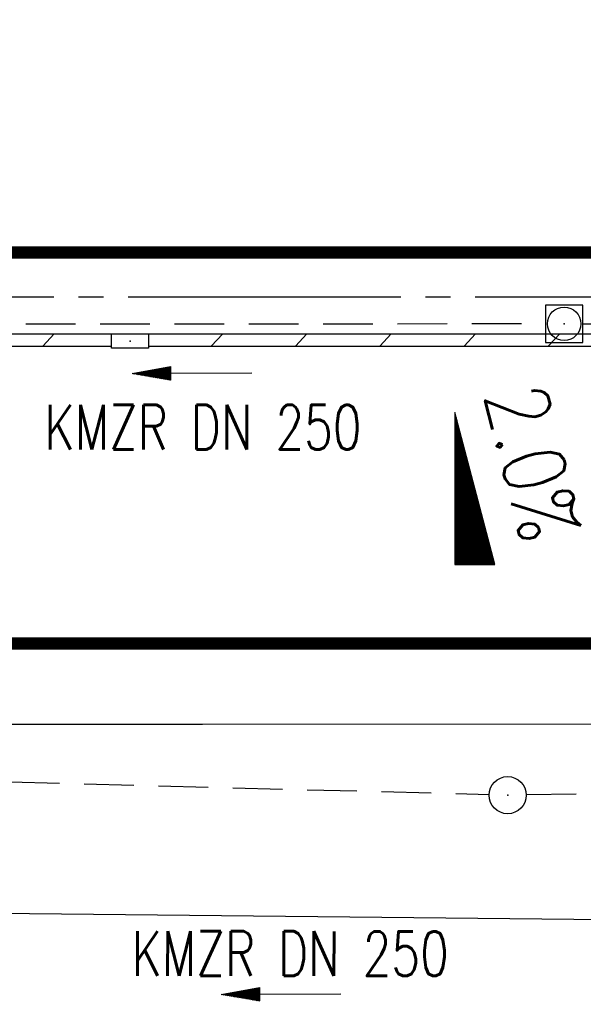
# Model space of a CAD drawing. Extents: x 0 to 1135, y 0 to 420.
# Tile 24 of 77: x 537 to 560, y 186 to 225. Entities that reach past the tile are written whole.
import ezdxf
from ezdxf.enums import TextEntityAlignment as Align

# ---------------------------------------------------------------- set-up
doc = ezdxf.new("R2010")
doc.units = 0
doc.header["$LTSCALE"] = 2
doc.header["$MEASUREMENT"] = 0
for name, pattern in [('ACAD_ISO03W100', [0.5, 0.25, -0.25]), ('ACHSE', [5.5, 4, -0.5, 0.5, -0.5]), ('AUSGEZOGEN', [0]), ('GESTRICH-X2', [1.5, 1, -0.5])]:
    doc.linetypes.add(name, pattern=pattern)
doc.layers.get('0').update_dxf_attribs({"color": 8, "linetype": 'AUSGEZOGEN'})
for name, color, linetype in [('ACHSETOP', 250, 'ACHSE'), ('FBRTOP', 8, 'AUSGEZOGEN'), ('GEF', 8, 'AUSGEZOGEN'), ('Gleisachsen', 7, 'CONTINUOUS'), ('GRENZL-BAB', 7, 'AUSGEZOGEN'), ('KANAL', 200, 'GESTRICH-X2'), ('PFEIL', 200, 'CONTINUOUS'), ('Rinne', 200, 'CONTINUOUS'), ('SCHLITZRINNE', 200, 'AUSGEZOGEN'), ('SCHSYMBOL', 200, 'AUSGEZOGEN'), ('TEXTO', 200, 'CONTINUOUS')]:
    doc.layers.add(name, color=color, linetype=linetype)
doc.styles.add('ROMANS', font='romans.shx', dxfattribs={"width": 0.8})

# ---------------------------------------------------------------- blocks, each defined once
blk = doc.blocks.new('*X16')
at = {"color": 0}
for p, q in [((725.827, 193.844), (727.436, 195.453)), ((725.827, 193.853), (727.427, 195.453)), ((725.827, 193.861), (727.418, 195.453)), ((725.827, 193.87), (727.409, 195.453)), ((725.827, 193.879), (727.401, 195.453)), ((725.827, 193.888), (727.392, 195.453)), ((725.827, 193.897), (727.383, 195.453)), ((725.827, 193.906), (727.374, 195.453)), ((725.827, 193.914), (727.365, 195.453)), ((725.827, 193.923), (727.356, 195.453)), ((725.827, 193.932), (727.347, 195.453)), ((725.827, 193.941), (727.339, 195.453)), ((725.827, 193.95), (727.33, 195.453)), ((725.827, 193.959), (727.321, 195.453)), ((725.827, 193.967), (727.312, 195.453)), ((725.827, 193.976), (727.303, 195.453)), ((725.827, 193.985), (727.294, 195.453)), ((725.827, 193.994), (727.286, 195.453)), ((725.827, 194.003), (727.277, 195.453)), ((725.827, 194.012), (727.268, 195.453)), ((725.827, 194.02), (727.259, 195.453)), ((725.827, 194.029), (727.25, 195.453)), ((725.827, 194.038), (727.241, 195.453)), ((725.827, 194.047), (727.233, 195.453)), ((725.827, 194.056), (727.224, 195.453)), ((725.827, 194.065), (727.215, 195.453)), ((725.827, 194.073), (727.206, 195.453)), ((725.827, 194.082), (727.197, 195.453)), ((725.827, 194.091), (727.188, 195.453)), ((725.827, 194.1), (727.18, 195.453)), ((725.827, 194.109), (727.171, 195.453)), ((725.827, 194.118), (727.162, 195.453)), ((725.827, 194.127), (727.153, 195.453)), ((725.827, 194.135), (727.144, 195.453)), ((725.827, 194.144), (727.135, 195.453)), ((725.827, 194.153), (727.127, 195.453)), ((725.827, 194.162), (727.118, 195.453)), ((725.827, 194.171), (727.109, 195.453)), ((725.827, 194.18), (727.1, 195.453)), ((725.827, 194.188), (727.091, 195.453)), ((725.827, 194.197), (727.082, 195.453)), ((725.827, 194.206), (727.073, 195.453)), ((725.827, 194.215), (727.065, 195.453)), ((725.827, 194.224), (727.056, 195.453)), ((725.827, 194.233), (727.047, 195.453)), ((725.827, 194.241), (727.038, 195.453)), ((725.827, 194.25), (727.029, 195.453)), ((725.827, 194.259), (727.02, 195.453)), ((725.827, 194.268), (727.012, 195.453)), ((725.827, 194.277), (727.003, 195.453)), ((725.827, 194.286), (726.994, 195.453)), ((725.827, 194.294), (726.985, 195.453)), ((725.827, 194.303), (726.976, 195.453)), ((725.827, 194.312), (726.967, 195.453)), ((725.827, 194.321), (726.959, 195.453)), ((725.827, 194.33), (726.95, 195.453)), ((725.827, 194.339), (726.941, 195.453)), ((725.827, 194.348), (726.932, 195.453)), ((725.827, 194.356), (726.923, 195.453)), ((725.827, 194.365), (726.914, 195.453)), ((725.827, 194.374), (726.906, 195.453)), ((725.827, 194.383), (726.897, 195.453)), ((725.827, 194.392), (726.888, 195.453)), ((725.827, 194.401), (726.879, 195.453)), ((725.827, 194.409), (726.87, 195.453)), ((725.827, 194.418), (726.861, 195.453)), ((725.827, 194.427), (726.853, 195.453)), ((725.827, 194.436), (726.844, 195.453)), ((725.827, 194.445), (726.835, 195.453)), ((725.827, 194.454), (726.826, 195.453)), ((725.827, 194.462), (726.817, 195.453)), ((725.827, 194.471), (726.808, 195.453)), ((725.827, 194.48), (726.799, 195.453)), ((725.827, 194.489), (726.791, 195.453)), ((725.827, 194.498), (726.782, 195.453)), ((725.827, 194.507), (726.773, 195.453)), ((725.827, 194.515), (726.764, 195.453)), ((725.827, 194.524), (726.755, 195.453)), ((725.827, 194.533), (726.746, 195.453)), ((725.827, 194.542), (726.738, 195.453)), ((725.827, 194.551), (726.729, 195.453)), ((725.827, 194.56), (726.72, 195.453)), ((725.827, 194.568), (726.711, 195.453)), ((725.827, 194.577), (726.702, 195.453)), ((725.827, 194.586), (726.693, 195.453)), ((725.827, 194.595), (726.685, 195.453)), ((725.827, 194.604), (726.676, 195.453)), ((725.827, 194.613), (726.667, 195.453)), ((725.827, 194.622), (726.658, 195.453)), ((725.827, 194.63), (726.649, 195.453)), ((725.827, 194.639), (726.64, 195.453)), ((725.827, 194.648), (726.632, 195.453)), ((725.827, 194.657), (726.623, 195.453)), ((725.827, 194.666), (726.614, 195.453)), ((725.827, 194.675), (726.605, 195.453)), ((725.827, 194.683), (726.596, 195.453)), ((725.827, 194.692), (726.587, 195.453)), ((725.827, 194.701), (726.579, 195.453)), ((725.827, 194.71), (726.57, 195.453)), ((725.827, 194.719), (726.561, 195.453)), ((725.827, 194.728), (726.552, 195.453)), ((725.827, 194.736), (726.543, 195.453)), ((725.827, 194.745), (726.534, 195.453)), ((725.827, 194.754), (726.525, 195.453)), ((725.827, 194.763), (726.517, 195.453)), ((725.827, 194.772), (726.508, 195.453)), ((725.827, 194.781), (726.499, 195.453)), ((725.827, 194.789), (726.49, 195.453)), ((725.827, 194.798), (726.481, 195.453)), ((725.827, 194.807), (726.472, 195.453)), ((725.827, 194.816), (726.464, 195.453)), ((725.827, 194.825), (726.455, 195.453)), ((725.827, 194.834), (726.446, 195.453)), ((725.827, 194.842), (726.437, 195.453)), ((725.827, 194.851), (726.428, 195.453)), ((725.827, 194.86), (726.419, 195.453)), ((725.827, 194.869), (726.411, 195.453)), ((725.827, 194.878), (726.402, 195.453)), ((725.827, 194.887), (726.393, 195.453)), ((725.827, 194.896), (726.384, 195.453)), ((725.827, 194.904), (726.375, 195.453)), ((725.827, 194.913), (726.366, 195.453)), ((725.827, 194.922), (726.358, 195.453)), ((725.827, 194.931), (726.349, 195.453)), ((725.827, 194.94), (726.34, 195.453)), ((725.827, 194.949), (726.331, 195.453)), ((725.827, 194.957), (726.322, 195.453)), ((725.827, 194.966), (726.313, 195.453)), ((725.827, 194.975), (726.305, 195.453)), ((725.827, 194.984), (726.296, 195.453)), ((725.827, 194.993), (726.287, 195.453)), ((725.827, 195.002), (726.278, 195.453)), ((725.827, 195.01), (726.269, 195.453)), ((725.827, 195.019), (726.26, 195.453)), ((725.827, 195.028), (726.251, 195.453)), ((725.827, 195.037), (726.243, 195.453)), ((725.827, 195.046), (726.234, 195.453)), ((725.827, 195.055), (726.225, 195.453)), ((725.827, 195.063), (726.216, 195.453)), ((725.827, 195.072), (726.207, 195.453)), ((725.827, 195.081), (726.198, 195.453)), ((725.827, 195.09), (726.19, 195.453)), ((725.827, 195.099), (726.181, 195.453)), ((725.827, 195.108), (726.172, 195.453)), ((725.827, 195.116), (726.163, 195.453)), ((725.827, 195.125), (726.154, 195.453)), ((725.827, 195.134), (726.145, 195.453)), ((725.827, 195.143), (726.137, 195.453)), ((725.827, 195.152), (726.128, 195.453)), ((725.827, 195.161), (726.119, 195.453)), ((725.827, 195.17), (726.11, 195.453)), ((725.827, 195.178), (726.101, 195.453)), ((725.827, 195.187), (726.092, 195.453)), ((725.827, 195.196), (726.084, 195.453)), ((725.827, 195.205), (726.075, 195.453)), ((725.827, 195.214), (726.066, 195.453)), ((725.827, 195.223), (726.057, 195.453)), ((725.827, 195.231), (726.048, 195.453)), ((725.827, 195.24), (726.039, 195.453)), ((725.827, 195.249), (726.031, 195.453)), ((725.827, 195.258), (726.022, 195.453)), ((725.827, 195.267), (726.013, 195.453)), ((725.827, 195.276), (726.004, 195.453)), ((725.827, 195.284), (725.995, 195.453)), ((725.827, 195.293), (725.986, 195.453)), ((725.827, 195.302), (725.977, 195.453)), ((725.827, 195.311), (725.969, 195.453)), ((725.827, 195.32), (725.96, 195.453)), ((725.827, 195.329), (725.951, 195.453)), ((725.827, 195.337), (725.942, 195.453)), ((725.827, 195.346), (725.933, 195.453)), ((725.827, 195.355), (725.924, 195.453)), ((725.827, 195.364), (725.916, 195.453)), ((725.827, 195.373), (725.907, 195.453)), ((725.827, 195.382), (725.898, 195.453)), ((725.827, 195.39), (725.889, 195.453)), ((725.827, 195.399), (725.88, 195.453)), ((725.827, 195.408), (725.871, 195.453)), ((725.827, 195.417), (725.863, 195.453)), ((725.827, 195.426), (725.854, 195.453)), ((725.827, 195.435), (725.845, 195.453)), ((725.827, 195.444), (725.836, 195.453)), ((725.827, 193.826), (727.433, 195.433)), ((725.827, 193.817), (727.43, 195.421)), ((725.827, 193.808), (727.427, 195.409)), ((725.827, 193.799), (727.424, 195.397)), ((725.827, 193.791), (727.421, 195.385)), ((725.827, 193.782), (727.418, 195.373)), ((725.827, 193.773), (727.414, 195.361)), ((725.827, 193.764), (727.411, 195.349)), ((725.827, 193.755), (727.408, 195.337)), ((725.827, 193.746), (727.405, 195.325)), ((725.827, 193.738), (727.402, 195.313)), ((725.827, 193.729), (727.399, 195.301)), ((725.827, 193.72), (727.395, 195.289)), ((725.827, 193.711), (727.392, 195.277)), ((725.827, 193.702), (727.389, 195.265)), ((725.827, 193.693), (727.386, 195.253)), ((725.827, 193.685), (727.383, 195.241)), ((725.827, 193.676), (727.38, 195.229)), ((725.827, 193.667), (727.377, 195.217)), ((725.827, 193.658), (727.373, 195.205)), ((725.827, 193.649), (727.37, 195.193)), ((725.827, 193.64), (727.367, 195.181)), ((725.827, 193.632), (727.364, 195.169)), ((725.827, 193.623), (727.361, 195.157)), ((725.827, 193.614), (727.358, 195.145)), ((725.827, 193.605), (727.354, 195.133)), ((725.827, 193.596), (727.351, 195.121)), ((725.827, 193.587), (727.348, 195.109)), ((725.827, 193.579), (727.345, 195.097)), ((725.827, 193.57), (727.342, 195.085)), ((725.827, 193.561), (727.339, 195.073)), ((725.827, 193.552), (727.336, 195.061)), ((725.827, 193.543), (727.332, 195.049)), ((725.827, 193.534), (727.329, 195.037)), ((725.827, 193.525), (727.326, 195.025)), ((725.827, 193.517), (727.323, 195.013)), ((725.827, 193.508), (727.32, 195.001)), ((725.827, 193.499), (727.317, 194.989)), ((725.827, 193.49), (727.313, 194.977)), ((725.827, 193.481), (727.31, 194.965)), ((725.827, 193.472), (727.307, 194.953)), ((725.827, 193.464), (727.304, 194.941)), ((725.827, 193.455), (727.301, 194.929)), ((725.827, 193.446), (727.298, 194.917)), ((725.827, 193.437), (727.295, 194.905)), ((725.827, 193.428), (727.291, 194.893)), ((725.827, 193.419), (727.288, 194.881)), ((725.827, 193.411), (727.285, 194.869)), ((725.827, 193.402), (727.282, 194.857)), ((725.827, 193.393), (727.279, 194.845)), ((725.827, 193.384), (727.276, 194.833)), ((725.827, 193.375), (727.272, 194.821)), ((725.827, 193.366), (727.269, 194.809)), ((725.827, 193.358), (727.266, 194.797)), ((725.827, 193.349), (727.263, 194.785)), ((725.827, 193.34), (727.26, 194.773)), ((725.827, 193.331), (727.257, 194.761)), ((725.827, 193.322), (727.254, 194.749)), ((725.827, 193.313), (727.25, 194.737)), ((725.827, 193.305), (727.247, 194.725)), ((725.827, 193.296), (727.244, 194.713)), ((725.827, 193.287), (727.241, 194.701)), ((725.827, 193.278), (727.238, 194.689)), ((725.827, 193.269), (727.235, 194.677)), ((725.827, 193.26), (727.231, 194.665)), ((725.827, 193.251), (727.228, 194.653)), ((725.827, 193.243), (727.225, 194.641)), ((725.827, 193.234), (727.222, 194.629)), ((725.827, 193.225), (727.219, 194.617)), ((725.827, 193.216), (727.216, 194.605)), ((725.827, 193.207), (727.213, 194.593)), ((725.827, 193.198), (727.209, 194.581)), ((725.827, 193.19), (727.206, 194.569)), ((725.827, 193.181), (727.203, 194.557)), ((725.827, 193.172), (727.2, 194.545)), ((725.827, 193.163), (727.197, 194.533)), ((725.827, 193.154), (727.194, 194.521)), ((725.827, 193.145), (727.19, 194.509)), ((725.827, 193.137), (727.187, 194.497)), ((725.827, 193.128), (727.184, 194.485)), ((725.827, 193.119), (727.181, 194.473)), ((725.827, 193.11), (727.178, 194.461)), ((725.827, 193.101), (727.175, 194.449)), ((725.827, 193.092), (727.172, 194.437)), ((725.827, 193.084), (727.168, 194.425)), ((725.827, 193.075), (727.165, 194.413)), ((725.827, 193.066), (727.162, 194.401)), ((725.827, 193.057), (727.159, 194.389)), ((725.827, 193.048), (727.156, 194.377)), ((725.827, 193.039), (727.153, 194.365)), ((725.827, 193.031), (727.149, 194.353)), ((725.827, 193.022), (727.146, 194.341)), ((725.827, 193.013), (727.143, 194.329)), ((725.827, 193.004), (727.14, 194.317)), ((725.827, 192.995), (727.137, 194.305)), ((725.827, 192.986), (727.134, 194.293)), ((725.827, 192.977), (727.131, 194.281)), ((725.827, 192.969), (727.127, 194.269)), ((725.827, 192.96), (727.124, 194.257)), ((725.827, 192.951), (727.121, 194.245)), ((725.827, 192.942), (727.118, 194.233)), ((725.827, 192.933), (727.115, 194.221)), ((725.827, 192.924), (727.112, 194.209)), ((725.827, 192.916), (727.108, 194.197)), ((725.827, 192.907), (727.105, 194.185)), ((725.827, 192.898), (727.102, 194.173)), ((725.827, 192.889), (727.099, 194.161)), ((725.827, 192.88), (727.096, 194.15)), ((725.827, 192.871), (727.093, 194.138)), ((725.827, 192.863), (727.09, 194.126)), ((725.827, 192.854), (727.086, 194.114)), ((725.827, 192.845), (727.083, 194.102)), ((725.827, 192.836), (727.08, 194.09)), ((725.827, 192.827), (727.077, 194.078)), ((725.827, 192.818), (727.074, 194.066)), ((725.827, 192.81), (727.071, 194.054)), ((725.827, 192.801), (727.068, 194.042)), ((725.827, 192.792), (727.064, 194.03)), ((725.827, 192.783), (727.061, 194.018)), ((725.827, 192.774), (727.058, 194.006)), ((725.827, 192.765), (727.055, 193.994)), ((725.827, 192.757), (727.052, 193.982)), ((725.827, 192.748), (727.049, 193.97)), ((725.827, 192.739), (727.045, 193.958)), ((725.827, 192.73), (727.042, 193.946)), ((725.827, 192.721), (727.039, 193.934)), ((725.827, 192.712), (727.036, 193.922)), ((725.827, 192.703), (727.033, 193.91)), ((725.827, 192.695), (727.03, 193.898)), ((725.827, 192.686), (727.027, 193.886)), ((725.827, 192.677), (727.023, 193.874)), ((725.827, 192.668), (727.02, 193.862)), ((725.827, 192.659), (727.017, 193.85)), ((725.827, 192.65), (727.014, 193.838)), ((725.827, 192.642), (727.011, 193.826)), ((725.827, 192.633), (727.008, 193.814)), ((725.827, 192.624), (727.004, 193.802)), ((725.827, 192.615), (727.001, 193.79)), ((725.827, 192.606), (726.998, 193.778)), ((725.827, 192.597), (726.995, 193.766)), ((725.827, 192.589), (726.992, 193.754)), ((725.827, 192.58), (726.989, 193.742)), ((725.827, 192.571), (726.986, 193.73)), ((725.827, 192.562), (726.982, 193.718)), ((725.827, 192.553), (726.979, 193.706)), ((725.827, 192.544), (726.976, 193.694)), ((725.827, 192.536), (726.973, 193.682)), ((725.827, 192.527), (726.97, 193.67)), ((725.827, 192.518), (726.967, 193.658)), ((725.827, 192.509), (726.963, 193.646)), ((725.827, 192.5), (726.96, 193.634)), ((725.827, 192.491), (726.957, 193.622)), ((725.827, 192.483), (726.954, 193.61)), ((725.827, 192.474), (726.951, 193.598)), ((725.827, 192.465), (726.948, 193.586)), ((725.827, 192.456), (726.945, 193.574)), ((725.827, 192.447), (726.941, 193.562)), ((725.827, 192.438), (726.938, 193.55)), ((725.827, 192.429), (726.935, 193.538)), ((725.827, 192.421), (726.932, 193.526)), ((725.827, 192.412), (726.929, 193.514)), ((725.827, 192.403), (726.926, 193.502)), ((725.827, 192.394), (726.922, 193.49)), ((725.827, 192.385), (726.919, 193.478)), ((725.827, 192.376), (726.916, 193.466)), ((725.827, 192.368), (726.913, 193.454)), ((725.827, 192.359), (726.91, 193.442)), ((725.827, 192.35), (726.907, 193.43)), ((725.827, 192.341), (726.904, 193.418)), ((725.827, 192.332), (726.9, 193.406)), ((725.827, 192.323), (726.897, 193.394)), ((725.827, 192.315), (726.894, 193.382)), ((725.827, 192.306), (726.891, 193.37)), ((725.827, 192.297), (726.888, 193.358)), ((725.827, 192.288), (726.885, 193.346)), ((725.827, 192.279), (726.881, 193.334)), ((725.827, 192.27), (726.878, 193.322)), ((725.827, 192.262), (726.875, 193.31)), ((725.827, 192.253), (726.872, 193.298)), ((725.827, 192.244), (726.869, 193.286)), ((725.827, 192.235), (726.866, 193.274)), ((725.827, 192.226), (726.863, 193.262)), ((725.827, 192.217), (726.859, 193.25)), ((725.827, 192.209), (726.856, 193.238)), ((725.827, 192.2), (726.853, 193.226)), ((725.827, 192.191), (726.85, 193.214)), ((725.827, 192.182), (726.847, 193.202)), ((725.827, 192.173), (726.844, 193.19)), ((725.827, 192.164), (726.84, 193.178)), ((725.827, 192.155), (726.837, 193.166)), ((725.827, 192.147), (726.834, 193.154)), ((725.827, 192.138), (726.831, 193.142)), ((725.827, 192.129), (726.828, 193.13)), ((725.827, 192.12), (726.825, 193.118)), ((725.827, 192.111), (726.822, 193.106)), ((725.827, 192.102), (726.818, 193.094)), ((725.827, 192.094), (726.815, 193.082)), ((725.827, 192.085), (726.812, 193.07)), ((725.827, 192.076), (726.809, 193.058)), ((725.827, 192.067), (726.806, 193.046)), ((725.827, 192.058), (726.803, 193.034)), ((725.827, 192.049), (726.799, 193.022)), ((725.827, 192.041), (726.796, 193.01)), ((725.827, 192.032), (726.793, 192.998)), ((725.827, 192.023), (726.79, 192.986)), ((725.827, 192.014), (726.787, 192.974)), ((725.827, 192.005), (726.784, 192.962)), ((725.827, 191.996), (726.781, 192.95)), ((725.827, 191.988), (726.777, 192.938)), ((725.827, 191.979), (726.774, 192.926)), ((725.827, 191.97), (726.771, 192.914)), ((725.827, 191.961), (726.768, 192.902)), ((725.827, 191.952), (726.765, 192.89)), ((725.827, 191.943), (726.762, 192.878)), ((725.827, 191.935), (726.758, 192.866)), ((725.827, 191.926), (726.755, 192.854)), ((725.827, 191.917), (726.752, 192.842)), ((725.827, 191.908), (726.749, 192.83)), ((725.827, 191.899), (726.746, 192.818)), ((725.827, 191.89), (726.743, 192.806)), ((725.827, 191.881), (726.74, 192.794)), ((725.827, 191.873), (726.736, 192.782)), ((725.827, 191.864), (726.733, 192.77)), ((725.827, 191.855), (726.73, 192.758)), ((725.827, 191.846), (726.727, 192.746)), ((725.827, 191.837), (726.724, 192.734)), ((725.827, 191.828), (726.721, 192.722)), ((725.827, 191.82), (726.717, 192.71)), ((725.827, 191.811), (726.714, 192.698)), ((725.827, 191.802), (726.711, 192.686)), ((725.827, 191.793), (726.708, 192.674)), ((725.827, 191.784), (726.705, 192.662)), ((725.827, 191.775), (726.702, 192.65)), ((725.827, 191.767), (726.699, 192.639)), ((725.827, 191.758), (726.695, 192.627)), ((725.827, 191.749), (726.692, 192.615)), ((725.827, 191.74), (726.689, 192.603)), ((725.827, 191.731), (726.686, 192.591)), ((725.827, 191.722), (726.683, 192.579)), ((725.827, 191.714), (726.68, 192.567)), ((725.827, 191.705), (726.677, 192.555)), ((725.827, 191.696), (726.673, 192.543)), ((725.827, 191.687), (726.67, 192.531)), ((725.827, 191.678), (726.667, 192.519)), ((725.827, 191.669), (726.664, 192.507)), ((725.827, 191.66), (726.661, 192.495)), ((725.827, 191.652), (726.658, 192.483)), ((725.827, 191.643), (726.654, 192.471)), ((725.827, 191.634), (726.651, 192.459)), ((725.827, 191.625), (726.648, 192.447)), ((725.827, 191.616), (726.645, 192.435)), ((725.827, 191.607), (726.642, 192.423)), ((725.827, 191.599), (726.639, 192.411)), ((725.827, 191.59), (726.636, 192.399)), ((725.827, 191.581), (726.632, 192.387)), ((725.827, 191.572), (726.629, 192.375)), ((725.827, 191.563), (726.626, 192.363)), ((725.827, 191.554), (726.623, 192.351)), ((725.827, 191.546), (726.62, 192.339)), ((725.827, 191.537), (726.617, 192.327)), ((725.827, 191.528), (726.613, 192.315)), ((725.827, 191.519), (726.61, 192.303)), ((725.827, 191.51), (726.607, 192.291)), ((725.827, 191.501), (726.604, 192.279)), ((725.827, 191.493), (726.601, 192.267)), ((725.827, 191.484), (726.598, 192.255)), ((725.827, 191.475), (726.595, 192.243)), ((725.827, 191.466), (726.591, 192.231)), ((725.827, 191.457), (726.588, 192.219)), ((725.827, 191.448), (726.585, 192.207)), ((725.827, 191.44), (726.582, 192.195)), ((725.827, 191.431), (726.579, 192.183)), ((725.827, 191.422), (726.576, 192.171)), ((725.827, 191.413), (726.572, 192.159)), ((725.827, 191.404), (726.569, 192.147)), ((725.827, 191.395), (726.566, 192.135)), ((725.827, 191.386), (726.563, 192.123)), ((725.827, 191.378), (726.56, 192.111)), ((725.827, 191.369), (726.557, 192.099)), ((725.827, 191.36), (726.554, 192.087)), ((725.827, 191.351), (726.55, 192.075)), ((725.827, 191.342), (726.547, 192.063)), ((725.827, 191.333), (726.544, 192.051)), ((725.827, 191.325), (726.541, 192.039)), ((725.827, 191.316), (726.538, 192.027)), ((725.827, 191.307), (726.535, 192.015)), ((725.827, 191.298), (726.531, 192.003)), ((725.827, 191.289), (726.528, 191.991)), ((725.827, 191.28), (726.525, 191.979)), ((725.827, 191.272), (726.522, 191.967)), ((725.827, 191.263), (726.519, 191.955)), ((725.827, 191.254), (726.516, 191.943)), ((725.827, 191.245), (726.513, 191.931)), ((725.827, 191.236), (726.509, 191.919)), ((725.827, 191.227), (726.506, 191.907)), ((725.827, 191.219), (726.503, 191.895)), ((725.827, 191.21), (726.5, 191.883)), ((725.827, 191.201), (726.497, 191.871)), ((725.827, 191.192), (726.494, 191.859)), ((725.827, 191.183), (726.49, 191.847)), ((725.827, 191.174), (726.487, 191.835)), ((725.827, 191.166), (726.484, 191.823)), ((725.827, 191.157), (726.481, 191.811)), ((725.827, 191.148), (726.478, 191.799)), ((725.827, 191.139), (726.475, 191.787)), ((725.827, 191.13), (726.472, 191.775)), ((725.827, 191.121), (726.468, 191.763)), ((725.827, 191.112), (726.465, 191.751)), ((725.827, 191.104), (726.462, 191.739)), ((725.827, 191.095), (726.459, 191.727)), ((725.827, 191.086), (726.456, 191.715)), ((725.827, 191.077), (726.453, 191.703)), ((725.827, 191.068), (726.449, 191.691)), ((725.827, 191.059), (726.446, 191.679)), ((725.827, 191.051), (726.443, 191.667)), ((725.827, 191.042), (726.44, 191.655)), ((725.827, 191.033), (726.437, 191.643)), ((725.827, 191.024), (726.434, 191.631)), ((725.827, 191.015), (726.431, 191.619)), ((725.827, 191.006), (726.427, 191.607)), ((725.827, 190.998), (726.424, 191.595)), ((725.827, 190.989), (726.421, 191.583)), ((725.827, 190.98), (726.418, 191.571)), ((725.827, 190.971), (726.415, 191.559)), ((725.827, 190.962), (726.412, 191.547)), ((725.827, 190.953), (726.408, 191.535)), ((725.827, 190.945), (726.405, 191.523)), ((725.827, 190.936), (726.402, 191.511)), ((725.827, 190.927), (726.399, 191.499)), ((725.827, 190.918), (726.396, 191.487)), ((725.827, 190.909), (726.393, 191.475)), ((725.827, 190.9), (726.39, 191.463)), ((725.827, 190.892), (726.386, 191.451)), ((725.827, 190.883), (726.383, 191.439)), ((725.827, 190.874), (726.38, 191.427)), ((725.827, 190.865), (726.377, 191.415)), ((725.827, 190.856), (726.374, 191.403)), ((725.827, 190.847), (726.371, 191.391)), ((725.827, 190.838), (726.367, 191.379)), ((725.827, 190.83), (726.364, 191.367)), ((725.827, 190.821), (726.361, 191.355)), ((725.827, 190.812), (726.358, 191.343)), ((725.827, 190.803), (726.355, 191.331)), ((725.827, 190.794), (726.352, 191.319)), ((725.827, 190.785), (726.349, 191.307)), ((725.827, 190.777), (726.345, 191.295)), ((725.827, 190.768), (726.342, 191.283)), ((725.827, 190.759), (726.339, 191.271)), ((725.827, 190.75), (726.336, 191.259)), ((725.827, 190.741), (726.333, 191.247)), ((725.827, 190.732), (726.33, 191.235)), ((725.827, 190.724), (726.326, 191.223)), ((725.827, 190.715), (726.323, 191.211)), ((725.827, 190.706), (726.32, 191.199)), ((725.827, 190.697), (726.317, 191.187)), ((725.827, 190.688), (726.314, 191.175)), ((725.827, 190.679), (726.311, 191.163)), ((725.827, 190.671), (726.308, 191.151)), ((725.827, 190.662), (726.304, 191.139)), ((725.827, 190.653), (726.301, 191.128)), ((725.827, 190.644), (726.298, 191.116)), ((725.827, 190.635), (726.295, 191.104)), ((725.827, 190.626), (726.292, 191.092)), ((725.827, 190.618), (726.289, 191.08)), ((725.827, 190.609), (726.286, 191.068)), ((725.827, 190.6), (726.282, 191.056)), ((725.827, 190.591), (726.279, 191.044)), ((725.827, 190.582), (726.276, 191.032)), ((725.827, 190.573), (726.273, 191.02)), ((725.827, 190.564), (726.27, 191.008)), ((725.827, 190.556), (726.267, 190.996)), ((725.827, 190.547), (726.263, 190.984)), ((725.827, 190.538), (726.26, 190.972)), ((725.827, 190.529), (726.257, 190.96)), ((725.827, 190.52), (726.254, 190.948)), ((725.827, 190.511), (726.251, 190.936)), ((725.827, 190.503), (726.248, 190.924)), ((725.827, 190.494), (726.245, 190.912)), ((725.827, 190.485), (726.241, 190.9)), ((725.827, 190.476), (726.238, 190.888)), ((725.827, 190.467), (726.235, 190.876)), ((725.827, 190.458), (726.232, 190.864)), ((725.827, 190.45), (726.229, 190.852)), ((725.827, 190.441), (726.226, 190.84)), ((725.827, 190.432), (726.222, 190.828)), ((725.827, 190.423), (726.219, 190.816)), ((725.827, 190.414), (726.216, 190.804)), ((725.827, 190.405), (726.213, 190.792)), ((725.827, 190.397), (726.21, 190.78)), ((725.827, 190.388), (726.207, 190.768)), ((725.827, 190.379), (726.204, 190.756)), ((725.827, 190.37), (726.2, 190.744)), ((725.827, 190.361), (726.197, 190.732)), ((725.827, 190.352), (726.194, 190.72)), ((725.827, 190.344), (726.191, 190.708)), ((725.827, 190.335), (726.188, 190.696)), ((725.827, 190.326), (726.185, 190.684)), ((725.827, 190.317), (726.181, 190.672)), ((725.827, 190.308), (726.178, 190.66)), ((725.827, 190.299), (726.175, 190.648)), ((725.827, 190.29), (726.172, 190.636)), ((725.827, 190.282), (726.169, 190.624)), ((725.827, 190.273), (726.166, 190.612)), ((725.827, 190.264), (726.163, 190.6)), ((725.827, 190.255), (726.159, 190.588)), ((725.827, 190.246), (726.156, 190.576)), ((725.827, 190.237), (726.153, 190.564)), ((725.827, 190.229), (726.15, 190.552)), ((725.827, 190.22), (726.147, 190.54)), ((725.827, 190.211), (726.144, 190.528)), ((725.827, 190.202), (726.14, 190.516)), ((725.827, 190.193), (726.137, 190.504)), ((725.827, 190.184), (726.134, 190.492)), ((725.827, 190.176), (726.131, 190.48)), ((725.827, 190.167), (726.128, 190.468)), ((725.827, 190.158), (726.125, 190.456)), ((725.827, 190.149), (726.122, 190.444)), ((725.827, 190.14), (726.118, 190.432)), ((725.827, 190.131), (726.115, 190.42)), ((725.827, 190.123), (726.112, 190.408)), ((725.827, 190.114), (726.109, 190.396)), ((725.827, 190.105), (726.106, 190.384)), ((725.827, 190.096), (726.103, 190.372)), ((725.827, 190.087), (726.099, 190.36)), ((725.827, 190.078), (726.096, 190.348)), ((725.827, 190.07), (726.093, 190.336)), ((725.827, 190.061), (726.09, 190.324)), ((725.827, 190.052), (726.087, 190.312)), ((725.827, 190.043), (726.084, 190.3)), ((725.827, 190.034), (726.081, 190.288)), ((725.827, 190.025), (726.077, 190.276)), ((725.827, 190.016), (726.074, 190.264)), ((725.827, 190.008), (726.071, 190.252)), ((725.827, 189.999), (726.068, 190.24)), ((725.827, 189.99), (726.065, 190.228)), ((725.827, 189.981), (726.062, 190.216)), ((725.827, 189.972), (726.058, 190.204)), ((725.827, 189.963), (726.055, 190.192)), ((725.827, 189.955), (726.052, 190.18)), ((725.827, 189.946), (726.049, 190.168)), ((725.827, 189.937), (726.046, 190.156)), ((725.827, 189.928), (726.043, 190.144)), ((725.827, 189.919), (726.04, 190.132)), ((725.827, 189.91), (726.036, 190.12)), ((725.827, 189.902), (726.033, 190.108)), ((725.827, 189.893), (726.03, 190.096)), ((725.827, 189.884), (726.027, 190.084)), ((725.827, 189.875), (726.024, 190.072)), ((725.827, 189.866), (726.021, 190.06)), ((725.827, 189.857), (726.017, 190.048)), ((725.827, 189.849), (726.014, 190.036)), ((725.827, 189.84), (726.011, 190.024)), ((725.827, 189.831), (726.008, 190.012)), ((725.827, 189.822), (726.005, 190)), ((725.827, 189.813), (726.002, 189.988)), ((725.827, 189.804), (725.999, 189.976)), ((725.827, 189.796), (725.995, 189.964)), ((725.827, 189.787), (725.992, 189.952)), ((725.827, 189.778), (725.989, 189.94)), ((725.827, 189.769), (725.986, 189.928)), ((725.827, 189.76), (725.983, 189.916)), ((725.827, 189.751), (725.98, 189.904)), ((725.827, 189.742), (725.976, 189.892)), ((725.827, 189.734), (725.973, 189.88)), ((725.827, 189.725), (725.97, 189.868)), ((725.827, 189.716), (725.967, 189.856)), ((725.827, 189.707), (725.964, 189.844)), ((725.827, 189.698), (725.961, 189.832)), ((725.827, 189.689), (725.958, 189.82)), ((725.827, 189.681), (725.954, 189.808)), ((725.827, 189.672), (725.951, 189.796)), ((725.827, 189.663), (725.948, 189.784)), ((725.827, 189.654), (725.945, 189.772)), ((725.827, 189.645), (725.942, 189.76)), ((725.827, 189.636), (725.939, 189.748)), ((725.827, 189.628), (725.935, 189.736)), ((725.827, 189.619), (725.932, 189.724)), ((725.827, 189.61), (725.929, 189.712)), ((725.827, 189.601), (725.926, 189.7)), ((725.827, 189.592), (725.923, 189.688)), ((725.827, 189.583), (725.92, 189.676)), ((725.827, 189.575), (725.917, 189.664)), ((725.827, 189.566), (725.913, 189.652)), ((725.827, 189.557), (725.91, 189.64)), ((725.827, 189.548), (725.907, 189.628)), ((725.827, 189.539), (725.904, 189.616)), ((725.827, 189.53), (725.901, 189.605)), ((725.827, 189.521), (725.898, 189.593)), ((725.827, 189.513), (725.895, 189.581)), ((725.827, 189.504), (725.891, 189.569)), ((725.827, 189.495), (725.888, 189.557)), ((725.827, 189.486), (725.885, 189.545)), ((725.827, 189.477), (725.882, 189.533)), ((725.827, 189.468), (725.879, 189.521)), ((725.827, 189.46), (725.876, 189.509)), ((725.827, 189.451), (725.872, 189.497)), ((725.827, 189.442), (725.869, 189.485)), ((725.827, 189.433), (725.866, 189.473)), ((725.827, 189.424), (725.863, 189.461)), ((725.827, 189.415), (725.86, 189.449)), ((725.827, 189.407), (725.857, 189.437)), ((725.827, 189.398), (725.854, 189.425)), ((725.827, 189.389), (725.85, 189.413)), ((725.827, 189.38), (725.847, 189.401)), ((725.827, 189.371), (725.844, 189.389)), ((725.827, 189.362), (725.841, 189.377)), ((725.827, 189.354), (725.838, 189.365)), ((725.827, 189.345), (725.835, 189.353)), ((725.827, 189.336), (725.831, 189.341))]:
    blk.add_line(p, q, dxfattribs=at)
blk = doc.blocks.new('GEF')
at = {"color": 0}
for p, q in [((0.01, 0.018), (0.01, 6.148)), ((1.622, 6.148), (0.01, 0.018)), ((0.01, 6.148), (1.622, 6.148))]:
    blk.add_line(p, q, dxfattribs=at)
blk.add_blockref('*X16', (-725.817, -189.305), dxfattribs=at)
blk = doc.blocks.new('30')
at = {"color": 0}
for p, q in [((-0.75, -0.29), (-0.75, 0.293)), ((-0.75, 0.293), (0.753, 0.293)), ((0.753, 0.293), (0.753, -0.29)), ((0.753, -0.29), (-0.75, -0.29))]:
    blk.add_line(p, q, dxfattribs=at)
blk.add_point((0, 0), dxfattribs=at)
blk = doc.blocks.new('20')
blk.add_lwpolyline([(-0.754, -0.751), (0.754, -0.751), (0.754, 0.75), (-0.754, 0.75)], close=True)
blk.add_circle((0, 0), 0.676)
blk.add_point((0, 0))
blk = doc.blocks.new('GST')
at = {"color": 0}
blk.add_circle((0, 0), 0.75, dxfattribs=at)
blk.add_point((0, 0), dxfattribs=at)
blk = doc.blocks.new('10')
blk.add_blockref('GST', (0, 0))
blk = doc.blocks.new('PFEIL2')
at = {"color": 0}
for p, q in [((0.88, 0.002), (-2.401, -0.012)), ((0.881, -0.271), (0.879, 0.276)), ((0.879, 0.276), (2.429, 0.009)), ((0.911, 0.27), (0.879, 0.265)), ((0.965, 0.261), (0.879, 0.246)), ((1.019, 0.252), (0.879, 0.228)), ((1.073, 0.242), (0.879, 0.209)), ((1.127, 0.233), (0.879, 0.191)), ((1.181, 0.224), (0.879, 0.172)), ((1.235, 0.214), (0.879, 0.154)), ((1.289, 0.205), (0.879, 0.135)), ((1.343, 0.196), (0.879, 0.117)), ((1.397, 0.187), (0.879, 0.098)), ((1.451, 0.177), (0.879, 0.08)), ((1.505, 0.168), (0.879, 0.061)), ((1.559, 0.159), (0.88, 0.043)), ((1.613, 0.149), (0.88, 0.024)), ((1.668, 0.14), (0.88, 0.006)), ((1.722, 0.131), (0.88, -0.013)), ((1.776, 0.121), (0.88, -0.031)), ((1.83, 0.112), (0.88, -0.05)), ((1.884, 0.103), (0.88, -0.068)), ((1.938, 0.094), (0.88, -0.087)), ((1.992, 0.084), (0.88, -0.105)), ((2.046, 0.075), (0.88, -0.124)), ((2.1, 0.066), (0.88, -0.142)), ((2.154, 0.056), (0.88, -0.161)), ((2.208, 0.047), (0.88, -0.179)), ((2.262, 0.038), (0.881, -0.198)), ((2.316, 0.029), (0.881, -0.216)), ((2.37, 0.019), (0.881, -0.235)), ((2.424, 0.01), (0.881, -0.253)), ((2.429, 0.009), (0.881, -0.271))]:
    blk.add_line(p, q, dxfattribs=at)

msp = doc.modelspace()

# ---------------------------------------------------------------- linework, layer by layer
at = {"layer": 'ACHSETOP'}
msp.add_lwpolyline([(25, 214.131), (194.745, 214.13), (394.745, 214.131), (444.745, 214.131), (469.745, 214.131), (494.744, 214.131), (519.745, 214.131), (544.745, 214.13), (569.745, 214.131), (594.745, 214.13), (599.251, 214.131), (619.746, 214.237), (644.742, 214.654), (669.731, 215.384), (694.709, 216.43), (719.672, 217.791), (744.615, 219.466), (769.535, 221.456)], dxfattribs=at)
at = {"layer": 'FBRTOP'}
for points in [[(661.143, 179.109, 0.000001), (685.944, 183.769, 0.000098)], [(468.275, 151.288, 0.000286), (499.488, 151.305, 0.000004), (556.365, 151.37, 0.000067), (559.594, 151.374, 0.000224), (573.286, 151.4, 0.000166), (591.781, 151.449, 0.001642), (592.387, 151.452, 0.000374), (595.05, 151.48, 0.028071), (598.335, 151.701, 0.01613), (603.993, 152.588, 0.033306), (609.189, 153.939, 0.028426), (615.034, 156.259, 0.017099), (619.593, 158.568, 0.023851), (622.715, 160.486, 0.015573), (626.827, 163.481, 0.026138), (629.121, 165.464, 0.011791), (630.765, 167.12, -0.01166), (632.427, 168.795, -0.009634), (633.993, 170.243, -0.008776), (635.77, 171.769, -0.047448), (638.515, 173.637, -0.043313), (641.841, 175.106, -0.010638), (644.357, 175.906, -0.025121)], [(700.607, 186.532, -0.000002), (715, 189.244, -0.000023)], [(323.991, 279.883, -0.000006), (352.817, 279.883, -0.000191)]]:
    msp.add_lwpolyline(points, format="xyb", dxfattribs=at)
at = {"layer": 'FBRTOP', "const_width": 0.5}
msp.add_lwpolyline([(494.744, 215.913), (507.245, 215.913), (519.745, 215.913), (532.245, 215.913), (544.745, 215.913), (557.245, 215.913), (569.745, 215.913), (582.245, 215.913), (594.745, 215.913), (595.148, 215.913, 0.000029), (596.206, 215.913, 0.00001), (599.246, 215.914, 0.00061), (601.02, 215.916, 0.000191), (606.682, 215.934, 0.000778), (612.257, 215.962, 0.000581), (619.726, 216.019, 0.000858), (624.334, 216.068, 0.000709), (629.906, 216.145, 0.001125), (636.519, 216.26, 0.000909), (644.701, 216.435, 0.00066)], format="xyb", dxfattribs=at)
msp.add_lwpolyline([(243.977, 200.131), (394.745, 200.131), (444.745, 200.131), (469.745, 200.131), (494.744, 200.131), (519.745, 200.131), (544.745, 200.13), (569.745, 200.131), (594.744, 200.13), (599.288, 200.131), (619.899, 200.238), (645.063, 200.657), (670.228, 201.392), (695.383, 202.446), (720.522, 203.817), (744.768, 205.445)], dxfattribs=at)
at = {"layer": 'FBRTOP'}
msp.add_lwpolyline([(91.238, 196.881), (194.744, 196.88), (394.745, 196.881), (444.745, 196.881), (469.745, 196.881), (494.744, 196.881), (519.745, 196.881), (544.745, 196.88), (569.745, 196.881), (594.744, 196.88), (599.297, 196.881), (619.934, 196.988), (645.138, 197.408), (670.344, 198.144), (695.54, 199.2), (720.719, 200.573), (744.985, 202.202)], dxfattribs=at)
at = {"layer": 'FBRTOP', "flags": 128}
msp.add_lwpolyline([(745.022, 200.735, 0.000677), (724.908, 197.174, 0.00187), (717.63, 195.848, 0.000088), (676.076, 188.105, -0.000511), (668.933, 186.78, -0.000531), (657.865, 184.751, -0.001073), (652.38, 183.764, -0.005679), (651.448, 183.609, -0.002603), (649.409, 183.305, -0.02614), (643.73, 182.79, -0.009144), (627.442, 182.464, -0.000213), (593.659, 182.421, 0.000206), (558.731, 182.377, 0.000034), (481.496, 182.243, -0.000124), (460.295, 182.21, -0.000692), (424.893, 182.213, 0.000599), (383.977, 182.224, 0.000299), (372.279, 182.206, -0.000052), (305.043, 182.07, -0.001027), (269.041, 182.075, 0.001558), (245.305, 182.053, 0.036452), (240.156, 181.656, 0.048455), (236.385, 180.706, 0.061648), (232.888, 178.945, 0.046788), (228.894, 175.694, 0.001575), (224.3, 171.15, -0.001758), (220.185, 167.083, -0.000327), (217.281, 164.236, -0.000696), (215.916, 162.904, -0.033501), (214.711, 161.879, -0.017532), (212.222, 160.166, -0.062009), (208.638, 158.461, -0.071953), (205.266, 157.859, -0.007995), (202.047, 157.805, 0.007386), (198.562, 157.751, 0.003812), (194.995, 157.615, -0.006118), (192.772, 157.541, -0.03208), (190.159, 157.653, -0.018969), (185.787, 158.292, -0.016209), (181.444, 159.242, -0.016093), (177.141, 160.479, -0.007994), (172.308, 162.125, -0.013349), (169.458, 163.233, -0.005712), (165.609, 164.901, -0.013485), (164.007, 165.67, -0.001089), (160.255, 167.606, 0.000916), (155.795, 169.911, 0.000122), (149.048, 173.378, 0.001415), (148.467, 173.675, 0.003178), (147.549, 174.133, 0.000659), (143.107, 176.305, 0.001014), (141.091, 177.282, 0.000664), (138.006, 178.766, 0.006784), (135.4, 179.971, 0.003297), (129.988, 182.343, 0.007739), (124.695, 184.525, 0.006309), (118.129, 187.019, 0.005732), (117.551, 187.222, 0.000345), (107.889, 190.496, 0.011477), (101.465, 192.505, 0.00728), (91.228, 195.289)], format="xyb", dxfattribs=at)
at = {"layer": 'Gleisachsen', "linetype": 'ACAD_ISO03W100'}
for radius, end in [(4397.75, 278.956651), (4402.25, 278.94742)]:
    msp.add_arc((265.327, 4557.729), radius, 272.987468, end, dxfattribs=at)
at = {"layer": 'GRENZL-BAB'}
msp.add_line((54.129, 194.291), (723.989, 187.277), dxfattribs=at)
at = {"layer": 'KANAL'}
for p, q in [((519.618, 213.033), (558.589, 213.044)), ((560.091, 213.041), (593.017, 213.043)), ((497.986, 195.573), (556.315, 194.035)), ((557.817, 194.03), (616.461, 194.853))]:
    msp.add_line(p, q, dxfattribs=at)
at = {"layer": 'Rinne'}
for p, q in [((538.299, 212.131), (538.76, 212.631)), ((545.098, 212.13), (545.559, 212.63)), ((548.497, 212.131), (548.958, 212.631)), ((551.897, 212.131), (552.358, 212.631)), ((555.297, 212.131), (555.757, 212.631)), ((558.696, 212.131), (559.157, 212.631))]:
    msp.add_line(p, q, dxfattribs=at)
at = {"layer": 'SCHLITZRINNE'}
for points in [[(517.477, 212.591), (519.745, 212.631, -0.000009), (532.245, 212.631, 0.000009), (544.745, 212.63, 0.000011), (557.245, 212.631, -0.000003), (569.745, 212.631, -0.000017), (582.245, 212.631, 0.000005), (594.745, 212.63, 0.000053), (595.149, 212.63, 0.000005), (599.256, 212.631, 0.001234), (606.7, 212.651, 0.000703), (619.764, 212.737, 0.002173), (629.957, 212.863, 0.001495), (644.777, 213.154, 0.001644), (657.03, 213.472, 0.001579), (669.784, 213.885, 0.001584), (682.262, 214.368, 0.001578), (694.782, 214.932, 0.00157), (707.278, 215.574, 0.001571), (719.763, 216.294, 0.001576), (732.249, 217.093, 0.001577), (744.725, 217.97, 0.001582), (757.203, 218.927, 0.001583)], [(525.132, 212.131, -0.000005), (532.245, 212.131, 0.000006), (541.069, 212.131, 0.000011)], [(542.572, 212.131, 0.000001), (544.745, 212.13, 0.000011), (557.245, 212.131, -0.000003), (569.745, 212.131, -0.000008), (575.685, 212.131, 0.000005)]]:
    msp.add_lwpolyline(points, format="xyb", dxfattribs=at)

# ---------------------------------------------------------------- block references
at = {"layer": 'GEF', "xscale": -1, "rotation": 179.9990299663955}
msp.add_blockref('GEF', (554.911, 209.474), dxfattribs=at)
at = {"layer": 'PFEIL'}
for p, rotation in [((544.334, 211.043), 180.0065655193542), ((547.926, 185.974), 179.9641655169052)]:
    msp.add_blockref('PFEIL2', p, dxfattribs=dict(at, rotation=rotation))
at = {"layer": 'SCHSYMBOL', "rotation": 359.9999655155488}
for name, p in [('20', (559.336, 213.037)), ('30', (541.819, 212.338)), ('10', (557.059, 194.008))]:
    msp.add_blockref(name, p, dxfattribs=at)

# ---------------------------------------------------------------- texts
at = {"layer": 'GEF', "style": 'ROMANS', "width": 0.8}
msp.add_text('2.0%%%', height=2.5, rotation=284.1655, dxfattribs=at).set_placement((556.091, 210.18))
at = {"layer": 'TEXTO', "style": 'ROMANS', "width": 0.75}
for rotation, p in [(0.0066, (544.766, 207.963)), (359.9642, (548.285, 186.711))]:
    msp.add_text('KMZR DN 250', height=1.8, rotation=rotation, dxfattribs=at).set_placement(p, align=Align.CENTER)

doc.saveas('drawing.dxf')
